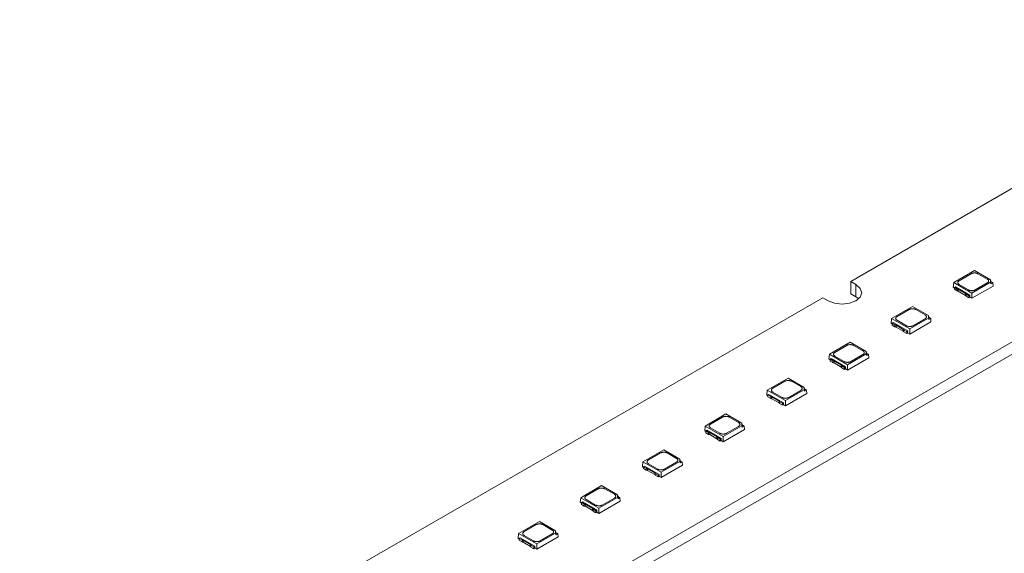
# Model space of a CAD drawing. Header units: millimetres. Extents: x -83 to 327, y 104 to 342.
# Tile 4 of 9: x 17 to 122, y 193 to 250. Entities that reach past the tile are written whole.
import ezdxf

# ---------------------------------------------------------------- set-up
doc = ezdxf.new("R2010")
doc.units = ezdxf.units.MM

msp = doc.modelspace()

# ---------------------------------------------------------------- linework, layer by layer
at = {"color": 7, "linetype": 'Continuous', "lineweight": 15}
for p, q in [((75.5, 188.58), (182.14, 250.14)), ((182.14, 248.83), (75.5, 187.27)), ((123.8, 232.79), (105.56, 222.25)), ((118.74, 223.43), (116.52, 222.15)), ((117.1, 222.35), (118.38, 223.09)), ((120.44, 222.44), (118.74, 223.43)), ((119.09, 223.09), (120.09, 222.52)), ((106.12, 221.93), (105.56, 222.25)), ((105.56, 222.25), (105.56, 220.95)), ((116.52, 222.15), (116.47, 221.62)), ((116.52, 222.15), (118.45, 221.03)), ((118.45, 221.03), (120.44, 222.18)), ((120.09, 222.11), (118.81, 221.37)), ((120.44, 222.18), (120.44, 222.44)), ((120.44, 222.44), (120.48, 222.27)), ((120.44, 222.18), (120.48, 222.03)), ((120.48, 222.03), (120.48, 222.27)), ((120.48, 222.27), (120.68, 222.15)), ((120.68, 222.15), (120.48, 222.03)), ((120.68, 222.15), (120.72, 221.78)), ((106.12, 220.62), (106.12, 221.93)), ((116.47, 221.62), (116.59, 221.55)), ((116.7, 221.7), (116.59, 221.64)), ((116.59, 221.64), (116.88, 221.46)), ((116.59, 221.64), (116.59, 221.43)), ((116.88, 221.26), (116.59, 221.43)), ((116.7, 221.7), (118.24, 220.81)), ((116.88, 221.26), (116.88, 221.46)), ((117.01, 221.43), (117.78, 220.99)), ((117.01, 221.23), (117.01, 221.43)), ((117.78, 220.78), (117.01, 221.23)), ((118.1, 221.37), (117.1, 221.95)), ((117.78, 220.78), (117.78, 220.99)), ((118.45, 220.48), (120.72, 221.78)), ((118.45, 221.03), (118.45, 220.48)), ((102.59, 220.54), (17.17, 171.23)), ((102.59, 220.54), (103.15, 220.21)), ((106.12, 220.62), (105.56, 220.95)), ((106.41, 220.42), (106.12, 220.62)), ((117.83, 220.71), (117.83, 220.92)), ((117.83, 220.92), (118.13, 220.75)), ((118.13, 220.54), (117.83, 220.71)), ((118.13, 220.75), (118.24, 220.81)), ((118.13, 220.54), (118.13, 220.75)), ((118.13, 220.54), (118.24, 220.6)), ((118.24, 220.81), (118.23, 220.6)), ((118.23, 220.6), (118.45, 220.48)), ((118.34, 220.66), (118.34, 220.66)), ((112.12, 219.61), (109.91, 218.33)), ((110.49, 218.54), (111.77, 219.28)), ((113.83, 218.63), (112.12, 219.61)), ((112.48, 219.28), (113.48, 218.7)), ((109.91, 218.33), (109.86, 217.8)), ((109.91, 218.33), (111.84, 217.22)), ((110.09, 217.89), (109.98, 217.82)), ((110.09, 217.89), (111.63, 217)), ((111.49, 217.55), (110.49, 218.13)), ((111.84, 217.22), (113.83, 218.36)), ((111.84, 216.66), (114.1, 217.97)), ((113.48, 218.29), (112.2, 217.55)), ((113.83, 218.36), (113.83, 218.63)), ((113.83, 218.63), (113.86, 218.45)), ((113.83, 218.36), (113.86, 218.21)), ((113.86, 218.21), (113.86, 218.45)), ((113.86, 218.45), (114.07, 218.33)), ((114.07, 218.33), (113.86, 218.21)), ((114.07, 218.33), (114.1, 217.97)), ((109.86, 217.8), (109.98, 217.74)), ((109.98, 217.82), (110.27, 217.65)), ((109.98, 217.82), (109.98, 217.61)), ((110.27, 217.44), (109.98, 217.61)), ((110.27, 217.44), (110.27, 217.65)), ((110.4, 217.61), (111.16, 217.17)), ((110.4, 217.41), (110.4, 217.61)), ((111.16, 216.97), (110.4, 217.41)), ((111.16, 216.97), (111.16, 217.17)), ((111.22, 216.89), (111.22, 217.1)), ((111.22, 217.1), (111.52, 216.93)), ((111.52, 216.72), (111.22, 216.89)), ((111.52, 216.93), (111.63, 217)), ((111.52, 216.72), (111.52, 216.93)), ((111.63, 217), (111.62, 216.79)), ((111.73, 216.85), (111.73, 216.85)), ((111.84, 217.22), (111.84, 216.66)), ((105.51, 215.79), (103.3, 214.52)), ((107.22, 214.81), (105.51, 215.79)), ((111.52, 216.72), (111.62, 216.79)), ((111.62, 216.79), (111.84, 216.66)), ((103.88, 214.72), (105.16, 215.46)), ((105.87, 215.46), (106.86, 214.88)), ((107.22, 214.55), (107.22, 214.81)), ((107.22, 214.81), (107.25, 214.64)), ((103.3, 214.52), (103.25, 213.99)), ((103.25, 213.99), (103.36, 213.92)), ((103.3, 214.52), (105.23, 213.4)), ((103.48, 214.07), (103.36, 214)), ((103.36, 214), (103.66, 213.83)), ((103.36, 214), (103.36, 213.8)), ((103.66, 213.63), (103.36, 213.8)), ((103.48, 214.07), (105.02, 213.18)), ((103.66, 213.63), (103.66, 213.83)), ((103.79, 213.8), (104.55, 213.36)), ((103.79, 213.59), (103.79, 213.8)), ((104.88, 213.74), (103.88, 214.31)), ((105.23, 213.4), (107.22, 214.55)), ((105.23, 212.84), (107.49, 214.15)), ((106.86, 214.48), (105.58, 213.74)), ((107.22, 214.55), (107.25, 214.4)), ((107.25, 214.4), (107.25, 214.64)), ((107.25, 214.64), (107.46, 214.52)), ((107.46, 214.52), (107.25, 214.4)), ((107.46, 214.52), (107.49, 214.15)), ((104.55, 213.15), (103.79, 213.59)), ((104.55, 213.15), (104.55, 213.36)), ((104.61, 213.08), (104.61, 213.28)), ((104.61, 213.28), (104.91, 213.11)), ((104.91, 212.91), (104.61, 213.08)), ((104.91, 213.11), (105.02, 213.18)), ((104.91, 212.91), (104.91, 213.11)), ((104.91, 212.91), (105.01, 212.97)), ((105.02, 213.18), (105.01, 212.97)), ((105.01, 212.97), (105.23, 212.84)), ((105.12, 213.03), (105.12, 213.03)), ((105.23, 213.4), (105.23, 212.84)), ((98.9, 211.98), (96.69, 210.7)), ((97.27, 210.9), (98.55, 211.64)), ((100.61, 210.99), (98.9, 211.98)), ((99.26, 211.64), (100.25, 211.07)), ((96.69, 210.7), (96.64, 210.17)), ((96.69, 210.7), (98.62, 209.58)), ((98.62, 209.58), (100.61, 210.73)), ((100.25, 210.66), (98.97, 209.92)), ((100.61, 210.73), (100.61, 210.99)), ((100.61, 210.99), (100.64, 210.82)), ((100.61, 210.73), (100.64, 210.58)), ((100.64, 210.58), (100.64, 210.82)), ((100.64, 210.82), (100.85, 210.7)), ((100.85, 210.7), (100.64, 210.58)), ((100.85, 210.7), (100.88, 210.33)), ((96.64, 210.17), (96.75, 210.1)), ((96.87, 210.25), (96.75, 210.19)), ((96.75, 210.19), (97.05, 210.01)), ((96.75, 210.19), (96.75, 209.98)), ((97.05, 209.81), (96.75, 209.98)), ((96.87, 210.25), (98.41, 209.36)), ((97.05, 209.81), (97.05, 210.01)), ((97.18, 209.98), (97.94, 209.54)), ((97.18, 209.78), (97.18, 209.98)), ((97.94, 209.33), (97.18, 209.78)), ((98.27, 209.92), (97.27, 210.5)), ((97.94, 209.33), (97.94, 209.54)), ((98.62, 209.03), (100.88, 210.33)), ((98.62, 209.58), (98.62, 209.03)), ((98, 209.26), (98, 209.47)), ((98, 209.47), (98.29, 209.3)), ((98.29, 209.09), (98, 209.26)), ((98.29, 209.3), (98.41, 209.36)), ((98.29, 209.09), (98.29, 209.3)), ((98.29, 209.09), (98.4, 209.15)), ((98.41, 209.36), (98.4, 209.15)), ((98.4, 209.15), (98.62, 209.03)), ((98.51, 209.21), (98.51, 209.21)), ((92.29, 208.16), (90.08, 206.88)), ((90.66, 207.09), (91.94, 207.83)), ((93.99, 207.18), (92.29, 208.16)), ((92.64, 207.83), (93.64, 207.25)), ((90.08, 206.88), (90.03, 206.35)), ((90.03, 206.35), (90.14, 206.29)), ((90.08, 206.88), (92.01, 205.77)), ((90.26, 206.43), (90.14, 206.37)), ((90.14, 206.37), (90.44, 206.2)), ((90.14, 206.37), (90.14, 206.16)), ((90.26, 206.43), (91.8, 205.55)), ((91.65, 206.1), (90.66, 206.68)), ((92.01, 205.77), (93.99, 206.91)), ((92.01, 205.21), (94.27, 206.52)), ((93.64, 206.84), (92.36, 206.1)), ((93.99, 206.91), (93.99, 207.18)), ((93.99, 207.18), (94.03, 207)), ((93.99, 206.91), (94.03, 206.76)), ((94.03, 206.76), (94.03, 207)), ((94.03, 207), (94.24, 206.88)), ((94.24, 206.88), (94.03, 206.76)), ((94.24, 206.88), (94.27, 206.52)), ((90.44, 205.99), (90.14, 206.16)), ((90.44, 205.99), (90.44, 206.2)), ((90.56, 206.16), (91.33, 205.72)), ((90.56, 205.96), (90.56, 206.16)), ((91.33, 205.52), (90.56, 205.96)), ((91.33, 205.52), (91.33, 205.72)), ((91.39, 205.44), (91.39, 205.65)), ((91.39, 205.65), (91.68, 205.48)), ((91.68, 205.27), (91.39, 205.44)), ((91.68, 205.48), (91.8, 205.55)), ((91.68, 205.27), (91.68, 205.48)), ((91.68, 205.27), (91.79, 205.34)), ((91.8, 205.55), (91.79, 205.34)), ((91.79, 205.34), (92.01, 205.21)), ((91.89, 205.4), (91.89, 205.4)), ((92.01, 205.77), (92.01, 205.21)), ((85.68, 204.34), (83.46, 203.07)), ((87.38, 203.36), (85.68, 204.34)), ((84.05, 203.27), (85.33, 204.01)), ((86.03, 204.01), (87.03, 203.43)), ((87.38, 203.1), (87.38, 203.36)), ((87.38, 203.36), (87.42, 203.19)), ((87.42, 202.95), (87.42, 203.19)), ((87.42, 203.19), (87.63, 203.07)), ((83.46, 203.07), (83.42, 202.54)), ((83.42, 202.54), (83.53, 202.47)), ((83.46, 203.07), (85.4, 201.95)), ((83.64, 202.62), (83.53, 202.55)), ((83.53, 202.55), (83.82, 202.38)), ((83.53, 202.55), (83.53, 202.35)), ((83.82, 202.18), (83.53, 202.35)), ((83.64, 202.62), (85.19, 201.73)), ((83.82, 202.18), (83.82, 202.38)), ((83.95, 202.35), (84.72, 201.91)), ((83.95, 202.14), (83.95, 202.35)), ((84.72, 201.7), (83.95, 202.14)), ((85.04, 202.29), (84.05, 202.86)), ((85.4, 201.95), (87.38, 203.1)), ((85.4, 201.39), (87.66, 202.7)), ((87.03, 203.03), (85.75, 202.29)), ((87.38, 203.1), (87.42, 202.95)), ((87.63, 203.07), (87.42, 202.95)), ((87.63, 203.07), (87.66, 202.7)), ((84.72, 201.7), (84.72, 201.91)), ((84.78, 201.63), (84.78, 201.83)), ((84.78, 201.83), (85.07, 201.66)), ((85.07, 201.46), (84.78, 201.63)), ((85.07, 201.66), (85.19, 201.73)), ((85.07, 201.46), (85.07, 201.66)), ((85.07, 201.46), (85.18, 201.52)), ((85.19, 201.73), (85.18, 201.52)), ((85.18, 201.52), (85.4, 201.39)), ((85.28, 201.58), (85.28, 201.58)), ((85.4, 201.95), (85.4, 201.39)), ((79.07, 200.53), (76.85, 199.25)), ((77.43, 199.45), (78.71, 200.19)), ((80.77, 199.54), (79.07, 200.53)), ((79.42, 200.19), (80.42, 199.62)), ((76.85, 199.25), (76.8, 198.72)), ((76.85, 199.25), (78.78, 198.13)), ((78.43, 198.47), (77.43, 199.05)), ((78.78, 198.13), (80.77, 199.28)), ((80.42, 199.21), (79.14, 198.47)), ((80.77, 199.28), (80.77, 199.54)), ((80.77, 199.54), (80.81, 199.37)), ((80.77, 199.28), (80.81, 199.13)), ((80.81, 199.13), (80.81, 199.37)), ((80.81, 199.37), (81.01, 199.25)), ((81.01, 199.25), (80.81, 199.13)), ((81.01, 199.25), (81.05, 198.88)), ((76.8, 198.72), (76.92, 198.65)), ((77.03, 198.8), (76.92, 198.73)), ((76.92, 198.73), (77.21, 198.56)), ((76.92, 198.73), (76.92, 198.53)), ((77.21, 198.36), (76.92, 198.53)), ((77.03, 198.8), (78.57, 197.91)), ((77.21, 198.36), (77.21, 198.56)), ((77.34, 198.53), (78.11, 198.09)), ((77.34, 198.33), (77.34, 198.53)), ((78.11, 197.88), (77.34, 198.33)), ((78.11, 197.88), (78.11, 198.09)), ((78.16, 197.81), (78.16, 198.02)), ((78.16, 198.02), (78.46, 197.85)), ((78.78, 197.58), (81.05, 198.88)), ((78.78, 198.13), (78.78, 197.58)), ((78.46, 197.64), (78.16, 197.81)), ((78.46, 197.85), (78.57, 197.91)), ((78.46, 197.64), (78.46, 197.85)), ((78.46, 197.64), (78.57, 197.7)), ((78.57, 197.91), (78.57, 197.7)), ((78.57, 197.7), (78.78, 197.58)), ((78.67, 197.76), (78.67, 197.76)), ((72.46, 196.71), (70.24, 195.43)), ((70.82, 195.64), (72.1, 196.38)), ((74.16, 195.73), (72.46, 196.71)), ((72.81, 196.38), (73.81, 195.8)), ((70.24, 195.43), (70.19, 194.9)), ((70.19, 194.9), (70.31, 194.84)), ((70.24, 195.43), (72.17, 194.32)), ((70.42, 194.98), (70.31, 194.92)), ((70.31, 194.92), (70.6, 194.75)), ((70.31, 194.92), (70.31, 194.71)), ((70.42, 194.98), (71.96, 194.09)), ((71.82, 194.65), (70.82, 195.23)), ((72.17, 194.32), (74.16, 195.46)), ((72.17, 193.76), (74.44, 195.07)), ((73.81, 195.39), (72.53, 194.65)), ((74.16, 195.46), (74.16, 195.73)), ((74.16, 195.73), (74.19, 195.55)), ((74.16, 195.46), (74.19, 195.31)), ((74.19, 195.31), (74.19, 195.55)), ((74.19, 195.55), (74.4, 195.43)), ((74.4, 195.43), (74.19, 195.31)), ((74.4, 195.43), (74.44, 195.07)), ((70.6, 194.54), (70.31, 194.71)), ((70.6, 194.54), (70.6, 194.75)), ((70.73, 194.71), (71.5, 194.27)), ((70.73, 194.51), (70.73, 194.71)), ((71.5, 194.07), (70.73, 194.51)), ((71.5, 194.07), (71.5, 194.27)), ((71.55, 193.99), (71.55, 194.2)), ((71.55, 194.2), (71.85, 194.03)), ((71.85, 193.82), (71.55, 193.99)), ((71.85, 194.03), (71.96, 194.09)), ((71.85, 193.82), (71.85, 194.03)), ((71.85, 193.82), (71.95, 193.89)), ((71.96, 194.09), (71.95, 193.89)), ((71.95, 193.89), (72.17, 193.76)), ((72.06, 193.95), (72.06, 193.95)), ((72.17, 194.32), (72.17, 193.76))]:
    msp.add_line(p, q, dxfattribs=at)
at = {"color": 7, "linetype": 'Continuous', "lineweight": 15, "flags": 128}
msp.add_lwpolyline([(106.12, 221.93), (106.58, 221.53), (106.74, 221.07), (106.58, 220.61), (106.12, 220.21), (105.44, 219.95), (104.64, 219.86), (103.83, 219.95), (103.15, 220.21)], dxfattribs=at)
at = {"color": 7, "linetype": 'Continuous', "lineweight": 15}
for points, knots in [([(118.38, 223.09), (118.4, 223.1), (118.43, 223.12), (118.49, 223.14), (118.55, 223.16), (118.64, 223.17), (118.73, 223.18), (118.83, 223.17), (118.93, 223.16), (119.02, 223.13), (119.07, 223.11), (119.09, 223.09)], [0, 0, 0, 0, 0.0814713, 0.1644339, 0.2502849, 0.3731876, 0.5000528, 0.621186, 0.749823, 0.8744661, 1, 1, 1, 1]), ([(117.1, 221.95), (117.09, 221.95), (117.06, 221.97), (117.02, 222), (116.99, 222.04), (116.96, 222.09), (116.95, 222.15), (116.96, 222.21), (116.99, 222.26), (117.04, 222.31), (117.08, 222.34), (117.1, 222.35)], [0, 0, 0, 0, 0.081471, 0.164434, 0.250285, 0.373188, 0.500053, 0.621186, 0.749823, 0.874466, 1, 1, 1, 1]), ([(120.09, 222.52), (120.1, 222.51), (120.13, 222.49), (120.17, 222.46), (120.2, 222.42), (120.23, 222.37), (120.24, 222.31), (120.23, 222.26), (120.2, 222.2), (120.15, 222.15), (120.11, 222.12), (120.09, 222.11)], [0, 0, 0, 0, 0.081471, 0.164434, 0.250285, 0.373188, 0.500053, 0.621186, 0.749823, 0.874466, 1, 1, 1, 1]), ([(116.88, 221.46), (116.89, 221.46), (116.92, 221.46), (116.95, 221.46), (116.98, 221.45), (117, 221.44), (117.01, 221.43)], [0, 0, 0, 0, 0.2542748, 0.5, 0.7457252, 1, 1, 1, 1]), ([(116.88, 221.26), (116.89, 221.26), (116.92, 221.26), (116.95, 221.25), (116.98, 221.24), (117, 221.23), (117.01, 221.23)], [0, 0, 0, 0, 0.254275, 0.5, 0.745725, 1, 1, 1, 1]), ([(117.78, 220.99), (117.78, 220.98), (117.8, 220.97), (117.82, 220.96), (117.83, 220.94), (117.83, 220.92), (117.83, 220.92)], [0, 0, 0, 0, 0.254275, 0.5, 0.745725, 1, 1, 1, 1]), ([(118.81, 221.37), (118.79, 221.36), (118.76, 221.34), (118.7, 221.32), (118.64, 221.3), (118.55, 221.29), (118.46, 221.28), (118.36, 221.29), (118.26, 221.31), (118.17, 221.33), (118.12, 221.36), (118.1, 221.37)], [0, 0, 0, 0, 0.081471, 0.164434, 0.250285, 0.373188, 0.500053, 0.621186, 0.749823, 0.874466, 1, 1, 1, 1]), ([(117.78, 220.78), (117.78, 220.78), (117.8, 220.77), (117.82, 220.75), (117.83, 220.73), (117.83, 220.72), (117.83, 220.71)], [0, 0, 0, 0, 0.2542748, 0.5, 0.7457252, 1, 1, 1, 1]), ([(111.77, 219.28), (111.79, 219.28), (111.82, 219.3), (111.87, 219.32), (111.94, 219.34), (112.03, 219.36), (112.12, 219.36), (112.22, 219.36), (112.32, 219.34), (112.41, 219.31), (112.45, 219.29), (112.48, 219.28)], [0, 0, 0, 0, 0.0814713, 0.1644339, 0.2502849, 0.3731876, 0.5000528, 0.621186, 0.749823, 0.8744661, 1, 1, 1, 1]), ([(110.49, 218.13), (110.48, 218.14), (110.45, 218.16), (110.41, 218.19), (110.38, 218.23), (110.35, 218.28), (110.34, 218.33), (110.35, 218.39), (110.38, 218.44), (110.43, 218.49), (110.47, 218.52), (110.49, 218.54)], [0, 0, 0, 0, 0.081471, 0.164434, 0.250285, 0.373188, 0.500053, 0.621186, 0.749823, 0.874466, 1, 1, 1, 1]), ([(113.48, 218.7), (113.49, 218.69), (113.52, 218.67), (113.56, 218.64), (113.59, 218.6), (113.62, 218.55), (113.63, 218.5), (113.62, 218.44), (113.59, 218.39), (113.54, 218.33), (113.5, 218.31), (113.48, 218.29)], [0, 0, 0, 0, 0.081471, 0.164434, 0.250285, 0.373188, 0.500053, 0.621186, 0.749823, 0.874466, 1, 1, 1, 1]), ([(110.27, 217.65), (110.28, 217.65), (110.31, 217.65), (110.34, 217.64), (110.37, 217.63), (110.39, 217.62), (110.4, 217.61)], [0, 0, 0, 0, 0.2542748, 0.5, 0.7457252, 1, 1, 1, 1]), ([(110.27, 217.44), (110.28, 217.44), (110.31, 217.44), (110.34, 217.43), (110.37, 217.42), (110.39, 217.41), (110.4, 217.41)], [0, 0, 0, 0, 0.254275, 0.5, 0.745725, 1, 1, 1, 1]), ([(111.16, 217.17), (111.17, 217.17), (111.19, 217.16), (111.21, 217.14), (111.22, 217.12), (111.22, 217.11), (111.22, 217.1)], [0, 0, 0, 0, 0.254275, 0.5, 0.745725, 1, 1, 1, 1]), ([(111.16, 216.97), (111.17, 216.96), (111.19, 216.95), (111.21, 216.93), (111.22, 216.91), (111.22, 216.9), (111.22, 216.89)], [0, 0, 0, 0, 0.2542748, 0.5, 0.7457252, 1, 1, 1, 1]), ([(112.2, 217.55), (112.18, 217.54), (112.15, 217.53), (112.09, 217.51), (112.03, 217.49), (111.94, 217.47), (111.84, 217.47), (111.74, 217.47), (111.65, 217.49), (111.56, 217.52), (111.51, 217.54), (111.49, 217.55)], [0, 0, 0, 0, 0.081471, 0.164434, 0.250285, 0.373188, 0.500053, 0.621186, 0.749823, 0.874466, 1, 1, 1, 1]), ([(103.88, 214.31), (103.87, 214.32), (103.84, 214.34), (103.8, 214.37), (103.77, 214.41), (103.74, 214.46), (103.73, 214.52), (103.74, 214.57), (103.77, 214.63), (103.81, 214.68), (103.86, 214.71), (103.88, 214.72)], [0, 0, 0, 0, 0.081471, 0.164434, 0.250285, 0.373188, 0.500053, 0.621186, 0.749823, 0.874466, 1, 1, 1, 1]), ([(105.16, 215.46), (105.18, 215.47), (105.21, 215.48), (105.26, 215.51), (105.33, 215.52), (105.41, 215.54), (105.51, 215.55), (105.61, 215.54), (105.7, 215.52), (105.79, 215.5), (105.84, 215.47), (105.87, 215.46)], [0, 0, 0, 0, 0.081471, 0.164434, 0.250285, 0.373188, 0.500053, 0.621186, 0.749823, 0.874466, 1, 1, 1, 1]), ([(106.86, 214.88), (106.88, 214.87), (106.91, 214.86), (106.94, 214.82), (106.98, 214.79), (107, 214.74), (107.01, 214.68), (107, 214.62), (106.98, 214.57), (106.93, 214.52), (106.89, 214.49), (106.86, 214.48)], [0, 0, 0, 0, 0.0814713, 0.1644339, 0.2502849, 0.3731876, 0.5000528, 0.621186, 0.749823, 0.8744661, 1, 1, 1, 1]), ([(103.66, 213.83), (103.67, 213.83), (103.7, 213.83), (103.73, 213.82), (103.76, 213.81), (103.78, 213.8), (103.79, 213.8)], [0, 0, 0, 0, 0.2542748, 0.5, 0.7457252, 1, 1, 1, 1]), ([(105.58, 213.74), (105.57, 213.73), (105.54, 213.71), (105.48, 213.69), (105.41, 213.67), (105.33, 213.66), (105.23, 213.65), (105.13, 213.66), (105.04, 213.67), (104.95, 213.7), (104.9, 213.72), (104.88, 213.74)], [0, 0, 0, 0, 0.0814713, 0.1644339, 0.2502849, 0.3731876, 0.5000528, 0.621186, 0.749823, 0.8744661, 1, 1, 1, 1]), ([(103.66, 213.63), (103.67, 213.63), (103.7, 213.62), (103.73, 213.62), (103.76, 213.61), (103.78, 213.6), (103.79, 213.59)], [0, 0, 0, 0, 0.254275, 0.5, 0.745725, 1, 1, 1, 1]), ([(104.55, 213.36), (104.56, 213.35), (104.58, 213.34), (104.59, 213.32), (104.61, 213.3), (104.61, 213.29), (104.61, 213.28)], [0, 0, 0, 0, 0.254275, 0.5, 0.745725, 1, 1, 1, 1]), ([(104.55, 213.15), (104.56, 213.15), (104.58, 213.14), (104.59, 213.12), (104.61, 213.1), (104.61, 213.08), (104.61, 213.08)], [0, 0, 0, 0, 0.2542748, 0.5, 0.7457252, 1, 1, 1, 1]), ([(98.55, 211.64), (98.56, 211.65), (98.6, 211.67), (98.65, 211.69), (98.72, 211.71), (98.8, 211.72), (98.9, 211.73), (99, 211.72), (99.09, 211.71), (99.18, 211.68), (99.23, 211.66), (99.26, 211.64)], [0, 0, 0, 0, 0.081471, 0.164434, 0.250285, 0.373188, 0.500053, 0.621186, 0.749823, 0.874466, 1, 1, 1, 1]), ([(97.27, 210.5), (97.25, 210.5), (97.22, 210.52), (97.19, 210.55), (97.15, 210.59), (97.13, 210.64), (97.12, 210.7), (97.13, 210.76), (97.16, 210.81), (97.2, 210.86), (97.25, 210.89), (97.27, 210.9)], [0, 0, 0, 0, 0.081471, 0.164434, 0.250285, 0.373188, 0.500053, 0.621186, 0.749823, 0.874466, 1, 1, 1, 1]), ([(100.25, 211.07), (100.27, 211.06), (100.3, 211.04), (100.33, 211.01), (100.37, 210.97), (100.39, 210.92), (100.4, 210.86), (100.39, 210.81), (100.36, 210.75), (100.32, 210.7), (100.27, 210.67), (100.25, 210.66)], [0, 0, 0, 0, 0.0814713, 0.1644339, 0.2502849, 0.3731876, 0.5000528, 0.621186, 0.749823, 0.8744661, 1, 1, 1, 1]), ([(97.05, 210.01), (97.06, 210.01), (97.08, 210.01), (97.12, 210.01), (97.15, 210), (97.17, 209.99), (97.18, 209.98)], [0, 0, 0, 0, 0.254275, 0.5, 0.745725, 1, 1, 1, 1]), ([(97.05, 209.81), (97.06, 209.81), (97.08, 209.81), (97.12, 209.8), (97.15, 209.79), (97.17, 209.78), (97.18, 209.78)], [0, 0, 0, 0, 0.254275, 0.5, 0.745725, 1, 1, 1, 1]), ([(97.94, 209.54), (97.95, 209.53), (97.97, 209.52), (97.98, 209.51), (98, 209.49), (98, 209.47), (98, 209.47)], [0, 0, 0, 0, 0.254275, 0.5, 0.745725, 1, 1, 1, 1]), ([(98.97, 209.92), (98.96, 209.91), (98.93, 209.89), (98.87, 209.87), (98.8, 209.85), (98.72, 209.84), (98.62, 209.83), (98.52, 209.84), (98.43, 209.86), (98.34, 209.88), (98.29, 209.91), (98.27, 209.92)], [0, 0, 0, 0, 0.081471, 0.164434, 0.250285, 0.373188, 0.500053, 0.621186, 0.749823, 0.874466, 1, 1, 1, 1]), ([(97.94, 209.33), (97.95, 209.33), (97.97, 209.32), (97.98, 209.3), (98, 209.28), (98, 209.27), (98, 209.26)], [0, 0, 0, 0, 0.2542748, 0.5, 0.7457252, 1, 1, 1, 1]), ([(91.94, 207.83), (91.95, 207.83), (91.98, 207.85), (92.04, 207.87), (92.11, 207.89), (92.19, 207.91), (92.29, 207.91), (92.39, 207.91), (92.48, 207.89), (92.57, 207.86), (92.62, 207.84), (92.64, 207.83)], [0, 0, 0, 0, 0.0814713, 0.1644339, 0.2502849, 0.3731876, 0.5000528, 0.621186, 0.749823, 0.8744661, 1, 1, 1, 1]), ([(90.66, 206.68), (90.64, 206.69), (90.61, 206.71), (90.58, 206.74), (90.54, 206.78), (90.52, 206.83), (90.51, 206.88), (90.52, 206.94), (90.55, 206.99), (90.59, 207.04), (90.64, 207.07), (90.66, 207.09)], [0, 0, 0, 0, 0.081471, 0.164434, 0.250285, 0.373188, 0.500053, 0.621186, 0.749823, 0.874466, 1, 1, 1, 1]), ([(93.64, 207.25), (93.66, 207.24), (93.68, 207.22), (93.72, 207.19), (93.75, 207.15), (93.78, 207.1), (93.79, 207.05), (93.78, 206.99), (93.75, 206.94), (93.71, 206.88), (93.66, 206.86), (93.64, 206.84)], [0, 0, 0, 0, 0.0814713, 0.1644339, 0.2502849, 0.3731876, 0.5000528, 0.621186, 0.749823, 0.8744661, 1, 1, 1, 1]), ([(90.44, 206.2), (90.45, 206.2), (90.47, 206.2), (90.51, 206.19), (90.54, 206.18), (90.56, 206.17), (90.56, 206.16)], [0, 0, 0, 0, 0.254275, 0.5, 0.745725, 1, 1, 1, 1]), ([(90.44, 205.99), (90.45, 205.99), (90.47, 205.99), (90.51, 205.98), (90.54, 205.97), (90.56, 205.96), (90.56, 205.96)], [0, 0, 0, 0, 0.254275, 0.5, 0.745725, 1, 1, 1, 1]), ([(91.33, 205.72), (91.34, 205.72), (91.35, 205.71), (91.37, 205.69), (91.38, 205.67), (91.39, 205.66), (91.39, 205.65)], [0, 0, 0, 0, 0.254275, 0.5, 0.745725, 1, 1, 1, 1]), ([(91.33, 205.52), (91.34, 205.51), (91.35, 205.5), (91.37, 205.48), (91.38, 205.46), (91.39, 205.45), (91.39, 205.44)], [0, 0, 0, 0, 0.2542748, 0.5, 0.7457252, 1, 1, 1, 1]), ([(92.36, 206.1), (92.35, 206.09), (92.31, 206.08), (92.26, 206.06), (92.19, 206.04), (92.11, 206.02), (92.01, 206.02), (91.91, 206.02), (91.82, 206.04), (91.73, 206.07), (91.68, 206.09), (91.65, 206.1)], [0, 0, 0, 0, 0.0814713, 0.1644339, 0.2502849, 0.3731876, 0.5000528, 0.621186, 0.749823, 0.8744661, 1, 1, 1, 1]), ([(84.05, 202.86), (84.03, 202.87), (84, 202.89), (83.97, 202.92), (83.93, 202.96), (83.91, 203.01), (83.9, 203.07), (83.91, 203.12), (83.93, 203.18), (83.98, 203.23), (84.02, 203.26), (84.05, 203.27)], [0, 0, 0, 0, 0.081471, 0.164434, 0.250285, 0.373188, 0.500053, 0.621186, 0.749823, 0.874466, 1, 1, 1, 1]), ([(85.33, 204.01), (85.34, 204.02), (85.37, 204.03), (85.43, 204.05), (85.5, 204.07), (85.58, 204.09), (85.68, 204.1), (85.78, 204.09), (85.87, 204.07), (85.96, 204.05), (86.01, 204.02), (86.03, 204.01)], [0, 0, 0, 0, 0.081471, 0.164434, 0.250285, 0.373188, 0.500053, 0.621186, 0.749823, 0.874466, 1, 1, 1, 1]), ([(87.03, 203.43), (87.04, 203.42), (87.07, 203.41), (87.11, 203.37), (87.14, 203.33), (87.17, 203.29), (87.18, 203.23), (87.17, 203.17), (87.14, 203.12), (87.1, 203.07), (87.05, 203.04), (87.03, 203.03)], [0, 0, 0, 0, 0.081471, 0.164434, 0.250285, 0.373188, 0.500053, 0.621186, 0.749823, 0.874466, 1, 1, 1, 1]), ([(83.82, 202.38), (83.84, 202.38), (83.86, 202.38), (83.89, 202.37), (83.93, 202.36), (83.94, 202.35), (83.95, 202.35)], [0, 0, 0, 0, 0.254275, 0.5, 0.745725, 1, 1, 1, 1]), ([(83.82, 202.18), (83.84, 202.18), (83.86, 202.17), (83.89, 202.17), (83.93, 202.16), (83.94, 202.15), (83.95, 202.14)], [0, 0, 0, 0, 0.254275, 0.5, 0.745725, 1, 1, 1, 1]), ([(85.75, 202.29), (85.73, 202.28), (85.7, 202.26), (85.65, 202.24), (85.58, 202.22), (85.49, 202.21), (85.4, 202.2), (85.3, 202.21), (85.21, 202.22), (85.12, 202.25), (85.07, 202.27), (85.04, 202.29)], [0, 0, 0, 0, 0.081471, 0.164434, 0.250285, 0.373188, 0.500053, 0.621186, 0.749823, 0.874466, 1, 1, 1, 1]), ([(84.72, 201.91), (84.73, 201.9), (84.74, 201.89), (84.76, 201.87), (84.77, 201.85), (84.77, 201.84), (84.78, 201.83)], [0, 0, 0, 0, 0.254275, 0.5, 0.745725, 1, 1, 1, 1]), ([(84.72, 201.7), (84.73, 201.7), (84.74, 201.69), (84.76, 201.67), (84.77, 201.65), (84.77, 201.63), (84.78, 201.63)], [0, 0, 0, 0, 0.2542748, 0.5, 0.7457252, 1, 1, 1, 1]), ([(78.71, 200.19), (78.73, 200.2), (78.76, 200.22), (78.82, 200.24), (78.88, 200.26), (78.97, 200.27), (79.07, 200.28), (79.16, 200.27), (79.26, 200.26), (79.35, 200.23), (79.4, 200.2), (79.42, 200.19)], [0, 0, 0, 0, 0.081471, 0.164434, 0.250285, 0.373188, 0.500053, 0.621186, 0.749823, 0.874466, 1, 1, 1, 1]), ([(77.43, 199.05), (77.42, 199.05), (77.39, 199.07), (77.35, 199.1), (77.32, 199.14), (77.29, 199.19), (77.28, 199.25), (77.29, 199.31), (77.32, 199.36), (77.37, 199.41), (77.41, 199.44), (77.43, 199.45)], [0, 0, 0, 0, 0.081471, 0.164434, 0.250285, 0.373188, 0.500053, 0.621186, 0.749823, 0.874466, 1, 1, 1, 1]), ([(80.42, 199.62), (80.43, 199.61), (80.46, 199.59), (80.5, 199.56), (80.53, 199.52), (80.56, 199.47), (80.57, 199.41), (80.56, 199.36), (80.53, 199.3), (80.48, 199.25), (80.44, 199.22), (80.42, 199.21)], [0, 0, 0, 0, 0.081471, 0.164434, 0.250285, 0.373188, 0.500053, 0.621186, 0.749823, 0.874466, 1, 1, 1, 1]), ([(77.21, 198.56), (77.23, 198.56), (77.25, 198.56), (77.28, 198.56), (77.31, 198.55), (77.33, 198.54), (77.34, 198.53)], [0, 0, 0, 0, 0.254275, 0.5, 0.745725, 1, 1, 1, 1]), ([(77.21, 198.36), (77.23, 198.36), (77.25, 198.36), (77.28, 198.35), (77.31, 198.34), (77.33, 198.33), (77.34, 198.33)], [0, 0, 0, 0, 0.254275, 0.5, 0.745725, 1, 1, 1, 1]), ([(78.11, 198.09), (78.11, 198.08), (78.13, 198.07), (78.15, 198.06), (78.16, 198.04), (78.16, 198.02), (78.16, 198.02)], [0, 0, 0, 0, 0.254275, 0.5, 0.745725, 1, 1, 1, 1]), ([(79.14, 198.47), (79.12, 198.46), (79.09, 198.44), (79.04, 198.42), (78.97, 198.4), (78.88, 198.39), (78.79, 198.38), (78.69, 198.39), (78.59, 198.41), (78.5, 198.43), (78.46, 198.46), (78.43, 198.47)], [0, 0, 0, 0, 0.081471, 0.164434, 0.250285, 0.373188, 0.500053, 0.621186, 0.749823, 0.874466, 1, 1, 1, 1]), ([(78.11, 197.88), (78.11, 197.88), (78.13, 197.87), (78.15, 197.85), (78.16, 197.83), (78.16, 197.82), (78.16, 197.81)], [0, 0, 0, 0, 0.2542748, 0.5, 0.7457252, 1, 1, 1, 1]), ([(72.1, 196.38), (72.12, 196.38), (72.15, 196.4), (72.21, 196.42), (72.27, 196.44), (72.36, 196.46), (72.45, 196.46), (72.55, 196.46), (72.65, 196.44), (72.74, 196.41), (72.79, 196.39), (72.81, 196.38)], [0, 0, 0, 0, 0.081471, 0.164434, 0.250285, 0.373188, 0.500053, 0.621186, 0.749823, 0.874466, 1, 1, 1, 1]), ([(70.82, 195.23), (70.81, 195.24), (70.78, 195.26), (70.74, 195.29), (70.71, 195.33), (70.68, 195.38), (70.67, 195.43), (70.68, 195.49), (70.71, 195.54), (70.76, 195.59), (70.8, 195.62), (70.82, 195.64)], [0, 0, 0, 0, 0.081471, 0.164434, 0.250285, 0.373188, 0.500053, 0.621186, 0.749823, 0.874466, 1, 1, 1, 1]), ([(73.81, 195.8), (73.82, 195.79), (73.85, 195.77), (73.89, 195.74), (73.92, 195.7), (73.95, 195.65), (73.96, 195.6), (73.95, 195.54), (73.92, 195.49), (73.87, 195.43), (73.83, 195.41), (73.81, 195.39)], [0, 0, 0, 0, 0.081471, 0.164434, 0.250285, 0.373188, 0.500053, 0.621186, 0.749823, 0.874466, 1, 1, 1, 1]), ([(70.6, 194.75), (70.61, 194.75), (70.64, 194.75), (70.67, 194.74), (70.7, 194.73), (70.72, 194.72), (70.73, 194.71)], [0, 0, 0, 0, 0.254275, 0.5, 0.745725, 1, 1, 1, 1]), ([(70.6, 194.54), (70.61, 194.54), (70.64, 194.54), (70.67, 194.53), (70.7, 194.52), (70.72, 194.51), (70.73, 194.51)], [0, 0, 0, 0, 0.254275, 0.5, 0.745725, 1, 1, 1, 1]), ([(71.5, 194.27), (71.5, 194.27), (71.52, 194.26), (71.54, 194.24), (71.55, 194.22), (71.55, 194.21), (71.55, 194.2)], [0, 0, 0, 0, 0.254275, 0.5, 0.745725, 1, 1, 1, 1]), ([(71.5, 194.07), (71.5, 194.06), (71.52, 194.05), (71.54, 194.03), (71.55, 194.01), (71.55, 194), (71.55, 193.99)], [0, 0, 0, 0, 0.254275, 0.5, 0.745725, 1, 1, 1, 1]), ([(72.53, 194.65), (72.51, 194.64), (72.48, 194.63), (72.42, 194.61), (72.36, 194.59), (72.27, 194.57), (72.17, 194.57), (72.08, 194.57), (71.98, 194.59), (71.89, 194.61), (71.84, 194.64), (71.82, 194.65)], [0, 0, 0, 0, 0.081471, 0.164434, 0.250285, 0.373188, 0.500053, 0.621186, 0.749823, 0.874466, 1, 1, 1, 1])]:
    msp.add_open_spline(points, degree=3, knots=knots, dxfattribs=at)

doc.saveas('drawing.dxf')
